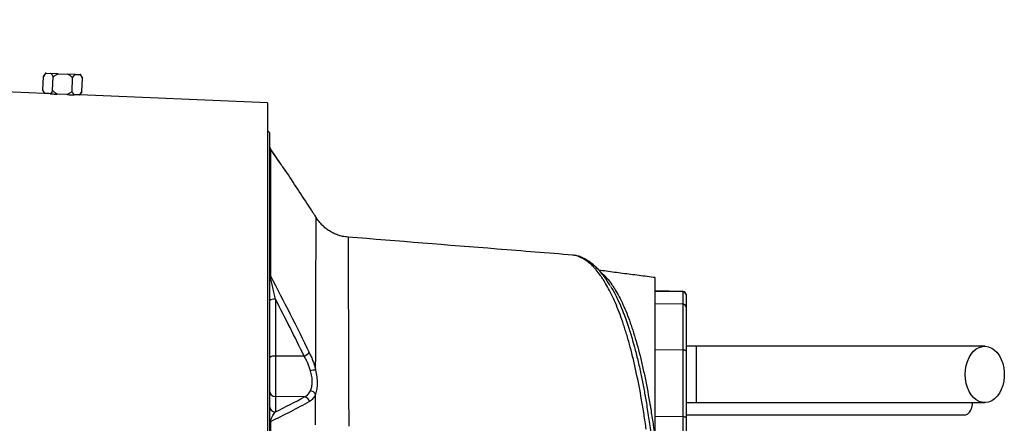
# Model space of a CAD drawing. Header units: millimetres. Extents: x 10 to 1929, y 9 to 917.
# Tile 9 of 9: x 1449 to 1929, y 589 to 786. Entities that reach past the tile are written whole.
import ezdxf

# ---------------------------------------------------------------- set-up
doc = ezdxf.new("R2010")
doc.units = ezdxf.units.MM

msp = doc.modelspace()

# ---------------------------------------------------------------- linework, layer by layer
at = {"color": 7, "linetype": 'Continuous', "lineweight": 25}
for p, q in [((1461.4, 750.2), (608.02, 786.12)), ((1460.6, 751.72), (1460.88, 758.44)), ((1461.9, 760.03), (1460.88, 758.44)), ((1462.16, 760.02), (1461.9, 760.03)), ((1462.16, 760.02), (1464.49, 759.93)), ((1468.11, 759.77), (1464.49, 759.93)), ((1465.34, 751.52), (1465.63, 758.24)), ((1468.11, 759.77), (1472.77, 759.58)), ((1476.39, 759.42), (1472.77, 759.58)), ((1476.39, 759.42), (1478.72, 759.33)), ((1478.98, 759.32), (1478.72, 759.33)), ((1479.86, 757.64), (1478.98, 759.32)), ((1474.83, 751.12), (1475.12, 757.84)), ((1479.58, 750.92), (1479.86, 757.64)), ((1460.6, 751.72), (1461.4, 750.2)), ((1461.5, 750.19), (1461.6, 750.18)), ((1467.69, 749.78), (1467.47, 749.79)), ((1472.35, 749.59), (1467.69, 749.78)), ((1472.58, 749.58), (1472.35, 749.59)), ((1478.45, 749.47), (1478.55, 749.47)), ((1478.66, 749.47), (1479.58, 750.92)), ((1570.02, 745.62), (1478.66, 749.47)), ((1570.02, 745.62), (1570.02, 310.61)), ((1571.02, 731.12), (1570.02, 732.12)), ((1571.02, 731.12), (1571.02, 325.12)), ((1576.24, 716.23), (1571.58, 722.96)), ((1593.74, 689.77), (1593.72, 689.81)), ((1609.34, 680.05), (1609.34, 680.01)), ((1718.92, 671.22), (1718.67, 671.24)), ((1772.55, 653.59), (1759.02, 653.83)), ((1772.55, 653.37), (1759.02, 653.6)), ((1772.55, 647.35), (1772.55, 653.37)), ((1573.97, 649.78), (1573.97, 622.02)), ((1774.02, 652.09), (1774.02, 651.89)), ((1774.02, 651.89), (1774.02, 645.88)), ((1772.55, 647.35), (1759.02, 647.59)), ((1772.55, 625.01), (1772.55, 647.35)), ((1774.02, 645.88), (1774.02, 624.49)), ((1772.55, 625.01), (1759.02, 625.09)), ((1772.55, 592.46), (1772.55, 625.01)), ((1779.02, 626.87), (1774.02, 626.87)), ((1774.02, 624.49), (1774.02, 591.94)), ((1779.02, 599.37), (1779.02, 626.87)), ((1587.91, 622.08), (1573.97, 622.02)), ((1573.97, 622.02), (1573.97, 602.36)), ((1573.97, 602.36), (1573.97, 594.88)), ((1588.06, 602.13), (1573.97, 602.36)), ((1774.02, 599.37), (1779.02, 599.37)), ((1772.55, 592.46), (1759.02, 592.54)), ((1774.02, 591.94), (1774.02, 574.14))]:
    msp.add_line(p, q, dxfattribs=at)
at = {"color": 8, "linetype": 'Continuous', "lineweight": 25}
for p, q in [((1576.34, 716.04), (1571.44, 723.12)), ((1732.56, 662.78), (1732.92, 662.55)), ((1772.55, 653.37), (1772.55, 653.59)), ((1772.55, 572.64), (1772.55, 592.46))]:
    msp.add_line(p, q, dxfattribs=at)
at = {"color": 7, "linetype": 'Continuous', "lineweight": 25, "flags": 128}
for points in [[(1774.02, 624.49), (1773.99, 624.59), (1773.91, 624.69), (1773.77, 624.78), (1773.59, 624.85), (1773.37, 624.92), (1773.11, 624.97), (1772.83, 625), (1772.55, 625.01)], [(1909.96, 613.12), (1910.09, 615.32), (1910.46, 617.47), (1911.06, 619.51), (1911.88, 621.38), (1912.9, 623.03), (1914.1, 624.43), (1915.43, 625.54), (1916.87, 626.32), (1918.38, 626.77), (1919.92, 626.86), (1921.45, 626.59), (1922.93, 625.97), (1924.32, 625.03), (1925.59, 623.77), (1926.7, 622.24), (1927.62, 620.47), (1928.34, 618.51), (1928.83, 616.41), (1929.07, 614.22), (1929.07, 612.01), (1928.83, 609.83), (1928.34, 607.73), (1927.62, 605.77), (1926.7, 604), (1925.59, 602.47), (1924.32, 601.21), (1922.93, 600.26), (1921.45, 599.65), (1919.92, 599.38), (1918.38, 599.47), (1916.87, 599.91), (1915.43, 600.69), (1914.1, 601.8), (1912.9, 603.2), (1911.88, 604.86), (1911.06, 606.73), (1910.46, 608.76), (1910.09, 610.91), (1909.96, 613.12)], [(1909.53, 593.37), (1910.28, 593.47), (1911.24, 593.91), (1912.08, 594.69), (1912.77, 595.74), (1913.25, 597), (1913.5, 598.4), (1913.53, 599.37)], [(1774.02, 591.94), (1773.99, 592.04), (1773.91, 592.14), (1773.77, 592.22), (1773.59, 592.3), (1773.37, 592.37), (1773.11, 592.41), (1772.83, 592.44), (1772.55, 592.46)]]:
    msp.add_lwpolyline(points, dxfattribs=at)
at = {"color": 7, "linetype": 'Continuous', "lineweight": 25}
for centre, radius, start, end in [((1574.02, 724.71), 3, 180.0001, 215.3446), ((1573.91, 724.62), 2.89, 180.0373, 211.2308), ((1572.57, 662.3), 1.55, 181.3801, 223.7803), ((1772.52, 652.09), 1.5, 0, 89), ((1772.53, 651.88), 1.49, 0.4317, 89.4454), ((1573.29, 646.36), 3.48, 78.8058, 130.7047), ((1772.53, 645.86), 1.49, 0.4317, 89.4454), ((1585.09, 629.04), 7.51, 292.0575, 315.2519), ((1573.29, 618.6), 3.48, 78.8058, 130.7047), ((1593.35, 605.95), 9.25, 88.9949, 104.7055), ((1573.97, 605.31), 2.95, 180.9872, 269.999), ((1590.42, 601.53), 3.67, 33.6461, 81.4521), ((1587.52, 598.99), 3.19, 16.8193, 80.2208), ((1573.97, 597.83), 2.95, 180.9872, 269.999), ((1571.66, 590.64), 0.655, 192.0483, 252.4478)]:
    msp.add_arc(centre, radius, start, end, dxfattribs=at)
at = {"color": 8, "linetype": 'Continuous', "lineweight": 25}
for centre, radius, start, end in [((1722.5, 667.44), 2.77, 64.182, 87.1361), ((1728.04, 663.71), 2.67, 46.7973, 89.8085)]:
    msp.add_arc(centre, radius, start, end, dxfattribs=at)
at = {"color": 7, "linetype": 'Continuous', "lineweight": 25}
for centre, major_axis, start_param, end_param in [((1448.04, 527.72), (14.05, 222.43), 6.26723, 6.28702), ((1467.06, 527.72), (14, 221.63), 0.020431, 0.040273)]:
    msp.add_ellipse(centre, major_axis=major_axis, ratio=0.576498, start_param=start_param, end_param=end_param, dxfattribs=at)
for points, knots in [([(1460.88, 758.44), (1461.08, 758.74), (1461.28, 759.04), (1461.6, 759.44), (1461.7, 759.57), (1461.93, 759.81), (1462.04, 759.92), (1462.16, 760.02)], [0, 0, 0, 0, 0.5, 0.5, 0.75, 0.75, 1, 1, 1, 1]), ([(1464.49, 759.93), (1464.7, 759.71), (1464.9, 759.44), (1465.28, 758.87), (1465.46, 758.56), (1465.63, 758.24)], [0, 0, 0, 0, 0.5, 0.5, 1, 1, 1, 1]), ([(1465.63, 758.24), (1466.01, 758.54), (1466.4, 758.82), (1467.22, 759.34), (1467.66, 759.58), (1468.11, 759.77)], [0, 0, 0, 0, 0.5, 0.5, 1, 1, 1, 1]), ([(1472.77, 759.58), (1473.21, 759.35), (1473.61, 759.08), (1474.39, 758.49), (1474.76, 758.17), (1475.12, 757.84)], [0, 0, 0, 0, 0.5, 0.5, 1, 1, 1, 1]), ([(1475.12, 757.84), (1475.31, 758.15), (1475.52, 758.44), (1475.94, 758.98), (1476.16, 759.23), (1476.39, 759.42)], [0, 0, 0, 0, 0.5, 0.5, 1, 1, 1, 1]), ([(1478.72, 759.33), (1478.94, 759.11), (1479.13, 758.85), (1479.51, 758.28), (1479.69, 757.96), (1479.86, 757.64)], [0, 0, 0, 0, 0.5, 0.5, 1, 1, 1, 1]), ([(1461.6, 750.18), (1461.42, 750.39), (1461.24, 750.63), (1460.91, 751.15), (1460.75, 751.43), (1460.6, 751.72)], [0, 0, 0, 0, 0.5, 0.5, 1, 1, 1, 1]), ([(1465.34, 751.52), (1465.16, 751.23), (1464.96, 750.95), (1464.56, 750.43), (1464.35, 750.19), (1464.14, 749.99)], [0, 0, 0, 0, 0.5, 0.5, 1, 1, 1, 1]), ([(1464.14, 749.99), (1464.37, 749.98), (1464.63, 749.96), (1465.15, 749.93), (1465.42, 749.91), (1465.97, 749.88), (1466.26, 749.86), (1466.85, 749.83), (1467.16, 749.81), (1467.47, 749.79)], [0, 0, 0, 0, 0.25, 0.25, 0.5, 0.5, 0.75, 0.75, 1, 1, 1, 1]), ([(1467.69, 749.78), (1467.25, 750.01), (1466.85, 750.28), (1466.07, 750.87), (1465.7, 751.19), (1465.34, 751.52)], [0, 0, 0, 0, 0.5, 0.5, 1, 1, 1, 1]), ([(1474.83, 751.12), (1474.45, 750.82), (1474.06, 750.54), (1473.24, 750.02), (1472.8, 749.78), (1472.35, 749.59)], [0, 0, 0, 0, 0.5, 0.5, 1, 1, 1, 1]), ([(1472.58, 749.58), (1472.89, 749.57), (1473.2, 749.56), (1473.79, 749.54), (1474.07, 749.54), (1474.63, 749.52), (1474.9, 749.52), (1475.42, 749.51), (1475.67, 749.5), (1475.91, 749.5)], [0, 0, 0, 0, 0.25, 0.25, 0.5, 0.5, 0.75, 0.75, 1, 1, 1, 1]), ([(1475.91, 749.5), (1475.71, 749.71), (1475.52, 749.97), (1475.16, 750.52), (1474.99, 750.82), (1474.83, 751.12)], [0, 0, 0, 0, 0.5, 0.5, 1, 1, 1, 1]), ([(1479.58, 750.92), (1479.4, 750.65), (1479.22, 750.38), (1478.85, 749.9), (1478.66, 749.67), (1478.45, 749.47)], [0, 0, 0, 0, 0.5, 0.5, 1, 1, 1, 1]), ([(1571.44, 723.12), (1571.44, 722.03), (1571.44, 720.75), (1571.44, 718.52), (1571.44, 717.73), (1571.44, 716.04), (1571.44, 715.15), (1571.44, 710.45), (1571.44, 705.95), (1571.44, 698.13), (1571.44, 695.34), (1571.44, 690.88), (1571.44, 689.34), (1571.44, 686.2), (1571.44, 684.58), (1571.45, 681.27), (1571.45, 679.57), (1571.45, 676.11), (1571.45, 674.33), (1571.45, 668.91), (1571.45, 665.14), (1571.45, 661.23)], [0, 0, 0, 0, 0.125, 0.125, 0.1875, 0.1875, 0.25, 0.25, 0.5, 0.5, 0.625, 0.625, 0.6875, 0.6875, 0.75, 0.75, 0.8125, 0.8125, 0.875, 0.875, 1, 1, 1, 1]), ([(1590, 695.5), (1586.03, 701.62), (1581.57, 708.5), (1576.85, 715.29), (1576.34, 716.04)], [0, 0, 0, 0, 0.890436, 1, 1, 1, 1]), ([(1593.72, 689.81), (1593.69, 689.84), (1593.64, 689.92), (1593.15, 690.66), (1592.36, 691.86), (1591.3, 693.48), (1590.44, 694.83), (1590, 695.5)], [0, 0, 0, 0, 0.17805, 0.380751, 0.590983, 0.792748, 1, 1, 1, 1]), ([(1609.35, 680.11), (1608.85, 680.14), (1607.54, 680.24), (1605.5, 680.72), (1603.27, 681.48), (1601.21, 682.48), (1599.33, 683.66), (1597.65, 685), (1596.16, 686.46), (1594.9, 688.01), (1594.1, 689.12), (1593.77, 689.73), (1593.75, 689.78)], [0, 0, 0, 0, 0.078892, 0.205619, 0.328686, 0.448261, 0.564395, 0.677042, 0.78606, 0.891209, 0.992132, 1, 1, 1, 1]), ([(1718.93, 671.31), (1706.62, 672.29), (1670.09, 675.22), (1633.56, 678.13), (1609.34, 680.06)], [0, 0, 0, 0, 0.3368899, 1, 1, 1, 1]), ([(1719.62, 671.18), (1719.32, 671.25), (1719, 671.32), (1718.68, 671.32), (1718.66, 671.32)], [0, 0, 0, 0, 0.9291805, 1, 1, 1, 1]), ([(1723.68, 669.9), (1723.35, 670.07), (1722.41, 670.54), (1721.19, 670.94), (1720.3, 671.07), (1720.05, 671.11)], [0, 0, 0, 0, 0.288386, 0.805955, 1, 1, 1, 1]), ([(1728.05, 666.39), (1727.16, 667.24), (1726.24, 667.99), (1724.41, 669.26), (1723.49, 669.79), (1722.64, 670.21)], [0, 0, 0, 0, 0.5, 0.5, 1, 1, 1, 1]), ([(1729.86, 665.65), (1729.34, 666.13), (1728.14, 667.23), (1726.2, 668.57), (1724.66, 669.49), (1723.85, 669.85), (1723.7, 669.92)], [0, 0, 0, 0, 0.25978, 0.59281, 0.922764, 1, 1, 1, 1]), ([(1754.61, 586.36), (1754.26, 588.8), (1753.89, 591.23), (1753.33, 594.82), (1753.14, 596.01), (1752.74, 598.37), (1752.55, 599.55), (1751.53, 605.37), (1750.67, 609.84), (1748.84, 618.39), (1747.86, 622.48), (1746.57, 627.35), (1746.31, 628.31), (1745.77, 630.2), (1745.51, 631.13), (1744.96, 632.97), (1744.69, 633.87), (1744.13, 635.66), (1743.85, 636.53), (1742.42, 640.82), (1741.25, 644), (1738.81, 649.84), (1737.55, 652.51), (1735.61, 656.14), (1734.95, 657.29), (1733.94, 658.92), (1733.61, 659.45), (1732.93, 660.48), (1732.58, 660.97), (1731.55, 662.41), (1730.86, 663.3), (1729.81, 664.53), (1729.46, 664.93), (1728.76, 665.68), (1728.41, 666.04), (1728.05, 666.39)], [0, 0, 0, 0, 0.0625, 0.0625, 0.09375, 0.09375, 0.125, 0.125, 0.25, 0.25, 0.375, 0.375, 0.40625, 0.40625, 0.4375, 0.4375, 0.46875, 0.46875, 0.5, 0.5, 0.625, 0.625, 0.75, 0.75, 0.8125, 0.8125, 0.84375, 0.84375, 0.875, 0.875, 0.9375, 0.9375, 0.96875, 0.96875, 1, 1, 1, 1]), ([(1737.1, 656.32), (1736.93, 656.62), (1736.14, 657.97), (1734.7, 660.07), (1732.77, 662.6), (1731.16, 664.46), (1730.15, 665.37), (1729.85, 665.63)], [0, 0, 0, 0, 0.078924, 0.34677, 0.61436, 0.886907, 1, 1, 1, 1]), ([(1759.02, 660.35), (1756.38, 660.68), (1751.1, 661.36), (1743.12, 662.39), (1736.58, 663.24), (1732.72, 663.78), (1731.51, 663.95)], [0, 0, 0, 0, 0.2898975, 0.5798158, 0.8683734, 1, 1, 1, 1]), ([(1733.49, 662.08), (1733.54, 662.04), (1733.58, 662), (1733.66, 661.92), (1733.79, 661.8), (1734.09, 661.51), (1734.35, 661.26), (1734.86, 660.73), (1735.2, 660.36), (1736.22, 659.2), (1736.89, 658.35), (1737.89, 656.95), (1738.22, 656.47), (1738.87, 655.47), (1739.2, 654.95), (1740.17, 653.35), (1740.81, 652.22), (1742.68, 648.61), (1743.89, 645.93), (1745.65, 641.52), (1746.23, 639.98), (1747.08, 637.56), (1747.36, 636.74), (1747.92, 635.07), (1748.19, 634.21), (1749.56, 629.85), (1750.59, 626.14), (1752.06, 620.25), (1752.54, 618.23), (1753.23, 615.13), (1753.46, 614.08), (1753.91, 611.95), (1754.13, 610.87), (1755.22, 605.42), (1756.02, 600.9), (1757.17, 593.87), (1757.54, 591.49), (1758.09, 587.86), (1758.28, 586.64), (1758.65, 584.18), (1758.83, 582.94), (1759.02, 581.7)], [0, 0, 0, 0, 0.003906, 0.003906, 0.007812, 0.015625, 0.03125, 0.03125, 0.0625, 0.0625, 0.125, 0.125, 0.15625, 0.15625, 0.1875, 0.1875, 0.25, 0.25, 0.375, 0.375, 0.4375, 0.4375, 0.46875, 0.46875, 0.5, 0.5, 0.625, 0.625, 0.6875, 0.6875, 0.71875, 0.71875, 0.75, 0.75, 0.875, 0.875, 0.9375, 0.9375, 0.96875, 0.96875, 1, 1, 1, 1]), ([(1573.97, 649.78), (1573.75, 650.72), (1573.54, 651.66), (1573.11, 653.55), (1572.89, 654.5), (1572.57, 655.93), (1572.47, 656.41), (1572.26, 657.38), (1572.15, 657.87), (1571.94, 658.84), (1571.84, 659.33), (1571.68, 660.05), (1571.63, 660.29), (1571.54, 660.77), (1571.49, 661), (1571.45, 661.23)], [0, 0, 0, 0, 0.25, 0.25, 0.5, 0.5, 0.625, 0.625, 0.75, 0.75, 0.875, 0.875, 0.9375, 0.9375, 1, 1, 1, 1]), ([(1571.45, 661.23), (1574.7, 655.03), (1577.92, 648.81), (1584.26, 636.32), (1587.38, 630.06), (1590.43, 623.76)], [0, 0, 0, 0, 0.5, 0.5, 1, 1, 1, 1]), ([(1759.02, 581.7), (1759.02, 584.45), (1759.02, 590.69), (1759.02, 599.98), (1759.02, 609.58), (1759.02, 618.64), (1759.02, 627.03), (1759.02, 634.6), (1759.02, 641.4), (1759.02, 647.43), (1759.02, 652.24), (1759.02, 655.8), (1759.02, 658.2), (1759.02, 659.61), (1759.02, 660.33), (1759.02, 660.26), (1759.02, 660.24)], [0, 0, 0, 0, 0.065689, 0.149375, 0.23306, 0.319175, 0.405291, 0.489012, 0.572733, 0.658888, 0.745043, 0.813662, 0.868859, 0.924184, 0.979381, 1, 1, 1, 1]), ([(1737.22, 656.03), (1737.52, 655.57), (1738.82, 653.56), (1740.76, 649.7), (1742.32, 645.88), (1742.97, 644.29)], [0, 0, 0, 0, 0.148112, 0.643489, 1, 1, 1, 1]), ([(1590.43, 623.76), (1590.75, 623.09), (1591.06, 622.4), (1591.66, 621), (1591.94, 620.29), (1592.46, 618.86), (1592.7, 618.14), (1593.03, 617.04), (1593.13, 616.67), (1593.33, 615.93), (1593.43, 615.57), (1593.51, 615.2)], [0, 0, 0, 0, 0.25, 0.25, 0.5, 0.5, 0.75, 0.75, 0.875, 0.875, 1, 1, 1, 1]), ([(1919.53, 626.87), (1916.6, 626.87), (1910.78, 626.87), (1902, 626.87), (1893.12, 626.87), (1884.07, 626.87), (1874.71, 626.87), (1864.97, 626.87), (1855.23, 626.87), (1845.58, 626.87), (1836.1, 626.87), (1826.44, 626.87), (1815.71, 626.87), (1804, 626.87), (1791.42, 626.87), (1783.12, 626.87), (1779.02, 626.87)], [0, 0, 0, 0, 0.079644, 0.158009, 0.235124, 0.311015, 0.385614, 0.459005, 0.531252, 0.593311, 0.65426, 0.714301, 0.773508, 0.85087, 0.926319, 1, 1, 1, 1]), ([(1591, 614.9), (1590.91, 615.21), (1590.82, 615.52), (1590.62, 616.15), (1590.51, 616.46), (1590.18, 617.39), (1589.93, 618), (1589.41, 619.2), (1589.13, 619.79), (1588.54, 620.96), (1588.23, 621.53), (1587.91, 622.08)], [0, 0, 0, 0, 0.125, 0.125, 0.25, 0.25, 0.5, 0.5, 0.75, 0.75, 1, 1, 1, 1]), ([(1590.97, 605.16), (1591.1, 605.46), (1591.23, 605.77), (1591.45, 606.43), (1591.55, 606.79), (1591.79, 607.88), (1591.87, 608.67), (1591.88, 609.92), (1591.86, 610.36), (1591.78, 611.24), (1591.72, 611.69), (1591.48, 613.05), (1591.26, 613.96), (1591, 614.9)], [0, 0, 0, 0, 0.125, 0.125, 0.25, 0.25, 0.5, 0.5, 0.625, 0.625, 0.75, 0.75, 1, 1, 1, 1]), ([(1593.51, 615.2), (1593.75, 614.09), (1593.94, 613.01), (1594.14, 611.42), (1594.19, 610.9), (1594.25, 609.86), (1594.27, 609.35), (1594.27, 607.86), (1594.19, 606.92), (1593.99, 605.59), (1593.9, 605.16), (1593.71, 604.34), (1593.6, 603.94), (1593.48, 603.56)], [0, 0, 0, 0, 0.25, 0.25, 0.375, 0.375, 0.5, 0.5, 0.75, 0.75, 0.875, 0.875, 1, 1, 1, 1]), ([(1588.06, 602.13), (1588.66, 602.4), (1589.21, 602.78), (1589.95, 603.53), (1590.18, 603.81), (1590.61, 604.45), (1590.8, 604.79), (1590.97, 605.16)], [0, 0, 0, 0, 0.5, 0.5, 0.75, 0.75, 1, 1, 1, 1]), ([(1590.57, 599.91), (1587.53, 598.24), (1584.41, 596.58), (1578.03, 593.28), (1574.77, 591.65), (1571.46, 590.02)], [0, 0, 0, 0, 0.5, 0.5, 1, 1, 1, 1]), ([(1593.48, 603.56), (1593.31, 603.13), (1593.12, 602.72), (1592.7, 601.96), (1592.47, 601.62), (1591.73, 600.71), (1591.18, 600.25), (1590.57, 599.91)], [0, 0, 0, 0, 0.25, 0.25, 0.5, 0.5, 1, 1, 1, 1]), ([(1593.44, 588.52), (1593.44, 591.1), (1593.45, 593.63), (1593.46, 598.65), (1593.47, 601.12), (1593.48, 603.56)], [0, 0, 0, 0, 0.5, 0.5, 1, 1, 1, 1]), ([(1779.02, 599.37), (1781.55, 599.37), (1786.82, 599.37), (1795.03, 599.37), (1803.84, 599.37), (1812.51, 599.37), (1820.92, 599.37), (1828.96, 599.37), (1837.21, 599.37), (1845.96, 599.37), (1855.1, 599.37), (1864.53, 599.37), (1873.84, 599.37), (1883.02, 599.37), (1892.1, 599.37), (1901.17, 599.37), (1910.32, 599.37), (1916.43, 599.37), (1919.53, 599.37)], [0, 0, 0, 0, 0.045521, 0.094717, 0.147611, 0.204275, 0.251456, 0.300858, 0.352419, 0.406213, 0.470225, 0.53729, 0.607172, 0.679907, 0.755587, 0.834151, 0.915609, 1, 1, 1, 1]), ([(1571.46, 590.02), (1571.5, 590.22), (1571.55, 590.4), (1571.65, 590.73), (1571.69, 590.88), (1571.84, 591.32), (1571.95, 591.57), (1572.26, 592.29), (1572.47, 592.7), (1572.9, 593.44), (1573.11, 593.77), (1573.54, 594.37), (1573.75, 594.64), (1573.97, 594.88)], [0, 0, 0, 0, 0.0625, 0.0625, 0.125, 0.125, 0.25, 0.25, 0.5, 0.5, 0.75, 0.75, 1, 1, 1, 1]), ([(1774.02, 593.37), (1776.97, 593.37), (1782.8, 593.37), (1791.07, 593.37), (1798.42, 593.37), (1804.51, 593.37), (1809.62, 593.37), (1814.18, 593.37), (1820.65, 593.37), (1829.09, 593.37), (1839.15, 593.37), (1848.25, 593.37), (1856.44, 593.37), (1863.69, 593.37), (1870.38, 593.37), (1875.49, 593.37), (1879.51, 593.37), (1882.92, 593.37), (1887, 593.37), (1891.73, 593.37), (1897.11, 593.37), (1903.11, 593.37), (1907.31, 593.37), (1909.53, 593.37)], [0, 0, 0, 0, 0.054745, 0.107977, 0.15356, 0.191504, 0.22184, 0.249643, 0.27782, 0.344981, 0.41307, 0.481322, 0.538686, 0.595913, 0.650734, 0.701463, 0.724861, 0.754493, 0.790614, 0.833219, 0.882314, 0.937906, 1, 1, 1, 1]), ([(1571.46, 590.02), (1571.46, 587.52), (1571.46, 585), (1571.46, 579.93), (1571.46, 577.38), (1571.47, 569.73), (1571.47, 564.59), (1571.47, 549.12), (1571.47, 538.69), (1571.47, 517.62), (1571.47, 507.19), (1571.47, 491.68), (1571.47, 486.53), (1571.46, 476.29), (1571.46, 471.22), (1571.46, 466.21)], [0, 0, 0, 0, 0.0625, 0.0625, 0.125, 0.125, 0.25, 0.25, 0.5, 0.5, 0.75, 0.75, 0.875, 0.875, 1, 1, 1, 1])]:
    msp.add_open_spline(points, degree=3, knots=knots, dxfattribs=at)
at = {"color": 8, "linetype": 'Continuous', "lineweight": 25}
for points, knots in [([(1571.44, 723.12), (1571.47, 723.1), (1571.51, 723.08), (1571.55, 722.99), (1571.56, 722.97)], [0, 0, 0, 0, 0.7188011, 1, 1, 1, 1]), ([(1593.51, 615.2), (1593.52, 617.65), (1593.54, 623.9), (1593.57, 633.37), (1593.6, 643.47), (1593.64, 652.83), (1593.66, 661.17), (1593.69, 668.43), (1593.7, 674.65), (1593.72, 679.92), (1593.73, 684.22), (1593.73, 687.42), (1593.73, 689.04), (1593.73, 689.7), (1593.73, 689.75), (1593.73, 689.77)], [0, 0, 0, 0, 0.054431, 0.138647, 0.223462, 0.310159, 0.397499, 0.479829, 0.562707, 0.647309, 0.732506, 0.822056, 0.912325, 0.958632, 1, 1, 1, 1]), ([(1609.34, 680.01), (1609.34, 679.93), (1609.34, 679.76), (1609.34, 677.9), (1609.35, 674.91), (1609.36, 670.89), (1609.37, 666.03), (1609.39, 660.15), (1609.41, 653.28), (1609.44, 645.53), (1609.47, 636.86), (1609.5, 627.29), (1609.53, 617.46), (1609.57, 607.62), (1609.6, 598), (1609.62, 591.27), (1609.62, 587.91)], [0, 0, 0, 0, 0.0702141, 0.150061, 0.2299095, 0.3009606, 0.3720117, 0.4450293, 0.5180463, 0.590727, 0.663407, 0.7382238, 0.8130399, 0.875333, 0.9377088, 1, 1, 1, 1]), ([(1722.64, 670.21), (1721.73, 670.62), (1720.49, 671.17), (1719.25, 671.21), (1718.92, 671.22)], [0, 0, 0, 0, 0.733941, 1, 1, 1, 1]), ([(1742.97, 644.29), (1743.25, 643.64), (1744.47, 640.78), (1746.45, 634.87), (1748.66, 627.39), (1750.49, 620.16), (1751.95, 613.68), (1753.25, 607.16), (1754.11, 602.35), (1755, 597.04), (1755.91, 591.18), (1757.04, 582.89), (1758.1, 574.34), (1758.71, 568.46), (1759.02, 565.51)], [0, 0, 0, 0, 0.0368057, 0.1621723, 0.2836443, 0.3715562, 0.4598091, 0.5368931, 0.614208, 0.6322924, 0.7235313, 0.8151395, 0.9073769, 1, 1, 1, 1])]:
    msp.add_open_spline(points, degree=3, knots=knots, dxfattribs=at)
at = {"color": 7, "linetype": 'Continuous', "lineweight": 25}
for points in [[(1732.92, 662.55), (1733.11, 662.4), (1733.3, 662.24), (1733.49, 662.08)], [(1587.91, 622.08), (1583.39, 631.38), (1578.72, 640.6), (1573.97, 649.78)], [(1573.97, 594.88), (1578.81, 597.27), (1583.53, 599.69), (1588.06, 602.13)]]:
    msp.add_open_spline(points, degree=3, dxfattribs=at)

doc.saveas('drawing.dxf')
